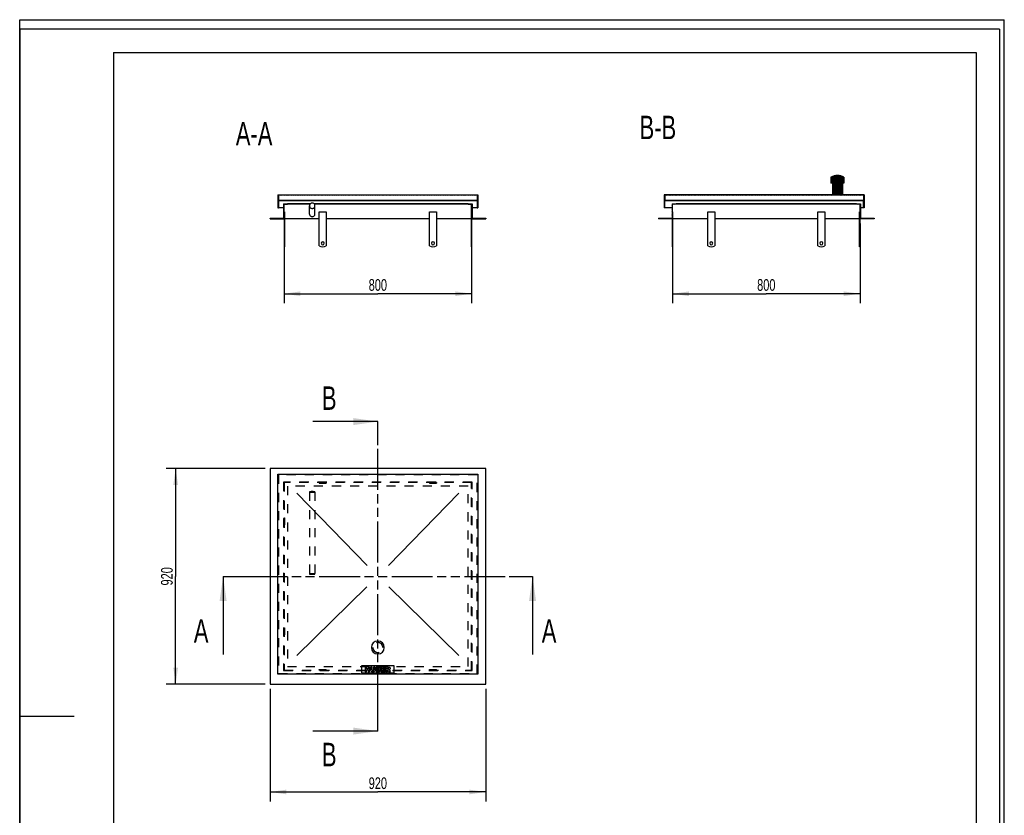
# Model space of a CAD drawing. Header units: millimetres. Extents: x 0 to 4200, y 0 to 5940.
# Tile 2 of 2: x 0 to 4200, y 2547 to 5940. Entities that reach past the tile are written whole.
import ezdxf

# ---------------------------------------------------------------- set-up
doc = ezdxf.new("R2010")
doc.units = ezdxf.units.MM
doc.header["$LTSCALE"] = 387.2
doc.linetypes.add('HIDDEN', pattern=[0.2, 0.1, -0.1])
doc.linetypes.add('PHANTOM', pattern=[0.8, 0.45, -0.05, 0.1, -0.05, 0.1, -0.05])
doc.layers.get('0').update_dxf_attribs({"linetype": 'CONTINUOUS'})
for name, color, linetype in [('_2D-BEM', 7, 'CONTINUOUS'), ('_ACHSEN', 7, 'CONTINUOUS'), ('_KURVEN', 7, 'CONTINUOUS'), ('_ZEICHNUNGSELEM', 7, 'CONTINUOUS'), ('DEFAULT_2', 8, 'HIDDEN'), ('HATCHING_BL0', 7, 'CONTINUOUS'), ('HATCHING_BL1', 7, 'CONTINUOUS')]:
    doc.layers.add(name, color=color, linetype=linetype)
doc.styles.get("Standard").update_dxf_attribs({"font": 'txt', "width": 0.7})
doc.dimstyles.new('DIMSTYLE_1', dxfattribs={"dimtxt": 50, "dimasz": 70, "dimexe": 2, "dimexo": 1, "dimtad": 1, "dimdec": 1, "dimtxsty": 'Standard', "dimblk": '_FILLED', "dimblk1": '_FILLED', "dimblk2": '_FILLED', "dimcen": 0.09, "dimadec": 1, "dimazin": 2, "dimtp": 0.8, "dimtm": 0.8, "dimtfac": 1, "dimtdec": 1, "dimtofl": 0, "dimtmove": 0, "dimatfit": 3, "dimldrblk": '_FILLED', "dimfxl": 1, "dimtolj": 1, "dimarcsym": 0})
doc.dimstyles.get("Standard").update_dxf_attribs({"dimtxt": 50, "dimasz": 70, "dimexe": 2, "dimexo": 1, "dimtad": 1, "dimdec": 1, "dimtxsty": 'Standard', "dimblk": '_FILLED', "dimblk1": '_FILLED', "dimblk2": '_FILLED', "dimcen": 0.09, "dimadec": 1, "dimazin": 2, "dimtol": 1, "dimtp": 0.1, "dimtm": 0.1, "dimtfac": 1, "dimtdec": 1, "dimtofl": 0, "dimtmove": 0, "dimatfit": 3, "dimldrblk": '_FILLED', "dimfxl": 1, "dimtolj": 1, "dimarcsym": 0})

# ---------------------------------------------------------------- blocks, each defined once
blk = doc.blocks.new('_FILLED')
at = {"color": 0, "linetype": 'ByBlock'}
blk.add_solid([(0, 0), (-1, 0.1428571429), (-1, -0.1428571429)], dxfattribs=at)
blk = doc.blocks.new('*D1')
at = {"layer": '_2D-BEM', "color": 2, "linetype": 'Continuous'}
for p, q in [((1127.7317073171, 5071.3440768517), (1127.7317073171, 4731.3440768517)), ((1927.7317073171, 5071.3440768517), (1927.7317073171, 4731.3440768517)), ((1127.7317073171, 4771.3440768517), (1527.7317073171, 4771.3440768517)), ((1927.7317073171, 4771.3440768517), (1527.7317073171, 4771.3440768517))]:
    blk.add_line(p, q, dxfattribs=at)
at = {"layer": '_2D-BEM', "color": 2, "linetype": 'Continuous', "xscale": 70, "yscale": 70, "zscale": 70, "rotation": 180}
blk.add_blockref('_FILLED', (1127.7317073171, 4771.3440768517), dxfattribs=at)
at = {"layer": '_2D-BEM', "color": 2, "linetype": 'Continuous', "xscale": 70, "yscale": 70, "zscale": 70}
blk.add_blockref('_FILLED', (1927.7317073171, 4771.3440768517), dxfattribs=at)
at = {"layer": '_2D-BEM', "color": 2, "linetype": 'Continuous', "insert": (1527.7317073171, 4833.8440768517), "char_height": 50, "width": 176.7857142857, "attachment_point": 2, "line_spacing_factor": 0.9}
blk.add_mtext('800', dxfattribs=at)
blk = doc.blocks.new('*D2')
at = {"layer": '_2D-BEM', "color": 2, "linetype": 'Continuous'}
for p, q in [((1047.7317073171, 4026.2875481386), (625.2663928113, 4026.2875481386)), ((665.2663928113, 4026.2875481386), (665.2663928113, 3566.2875481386)), ((665.2663928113, 3106.2875481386), (665.2663928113, 3566.2875481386)), ((1047.7317073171, 3106.2875481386), (625.2663928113, 3106.2875481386))]:
    blk.add_line(p, q, dxfattribs=at)
at = {"layer": '_2D-BEM', "color": 2, "linetype": 'Continuous', "xscale": 70, "yscale": 70, "zscale": 70}
for p, rotation in [((665.2663928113, 4026.2875481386), 90), ((665.2663928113, 3106.2875481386), 270)]:
    blk.add_blockref('_FILLED', p, dxfattribs=dict(at, rotation=rotation))
at = {"layer": '_2D-BEM', "color": 2, "linetype": 'Continuous', "insert": (602.7663928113, 3566.2875481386), "char_height": 50, "width": 176.7857142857, "attachment_point": 2, "rotation": 90, "line_spacing_factor": 0.9}
blk.add_mtext('920', dxfattribs=at)
blk = doc.blocks.new('*D3')
at = {"layer": '_2D-BEM', "color": 2, "linetype": 'Continuous'}
for p, q in [((1067.7317073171, 3086.2875481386), (1067.7317073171, 2606.632341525)), ((1987.7317073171, 3086.2875481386), (1987.7317073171, 2606.632341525)), ((1067.7317073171, 2646.632341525), (1527.7317073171, 2646.632341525)), ((1987.7317073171, 2646.632341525), (1527.7317073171, 2646.632341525))]:
    blk.add_line(p, q, dxfattribs=at)
at = {"layer": '_2D-BEM', "color": 2, "linetype": 'Continuous', "xscale": 70, "yscale": 70, "zscale": 70, "rotation": 180}
blk.add_blockref('_FILLED', (1067.7317073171, 2646.632341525), dxfattribs=at)
at = {"layer": '_2D-BEM', "color": 2, "linetype": 'Continuous', "xscale": 70, "yscale": 70, "zscale": 70}
blk.add_blockref('_FILLED', (1987.7317073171, 2646.632341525), dxfattribs=at)
at = {"layer": '_2D-BEM', "color": 2, "linetype": 'Continuous', "insert": (1527.7317073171, 2709.132341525), "char_height": 50, "width": 176.7857142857, "attachment_point": 2, "line_spacing_factor": 0.9}
blk.add_mtext('920', dxfattribs=at)
blk = doc.blocks.new('*D4')
at = {"layer": '_2D-BEM', "color": 2, "linetype": 'Continuous'}
for p, q in [((2784.6790757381, 5071.3440768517), (2784.6790757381, 4731.3440768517)), ((3584.6790757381, 5071.3440768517), (3584.6790757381, 4731.3440768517)), ((2784.6790757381, 4771.3440768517), (3184.6790757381, 4771.3440768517)), ((3584.6790757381, 4771.3440768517), (3184.6790757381, 4771.3440768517))]:
    blk.add_line(p, q, dxfattribs=at)
at = {"layer": '_2D-BEM', "color": 2, "linetype": 'Continuous', "xscale": 70, "yscale": 70, "zscale": 70, "rotation": 180}
blk.add_blockref('_FILLED', (2784.6790757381, 4771.3440768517), dxfattribs=at)
at = {"layer": '_2D-BEM', "color": 2, "linetype": 'Continuous', "xscale": 70, "yscale": 70, "zscale": 70}
blk.add_blockref('_FILLED', (3584.6790757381, 4771.3440768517), dxfattribs=at)
at = {"layer": '_2D-BEM', "color": 2, "linetype": 'Continuous', "insert": (3184.6790757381, 4833.8440768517), "char_height": 50, "width": 176.7857142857, "attachment_point": 2, "line_spacing_factor": 0.9}
blk.add_mtext('800', dxfattribs=at)
blk = doc.blocks.new('HATCHING_BL0', base_point=(1527.7317073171, 3399.8345829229))
at = {"layer": 'HATCHING_BL0', "color": 7, "linetype": 'PHANTOM'}
for p, q in [((867.7317073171, 3566.2875481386), (967.7317073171, 3566.2875481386)), ((967.7317073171, 3566.2875481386), (2087.7317073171, 3566.2875481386)), ((2087.7317073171, 3566.2875481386), (2187.7317073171, 3566.2875481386))]:
    blk.add_line(p, q, dxfattribs=at)
at = {"layer": 'HATCHING_BL0', "color": 7, "linetype": 'Continuous', "char_height": 100, "width": 128.5714285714, "attachment_point": 1, "line_spacing_factor": 0.9}
for insert in [(742.7317073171, 3383.3816177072), (2227.0174216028, 3383.3816177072)]:
    blk.add_mtext('A', dxfattribs=dict(at, insert=insert))
at = {"layer": 'HATCHING_BL0', "color": 7, "linetype": 'Continuous'}
for points in [[(867.7317073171, 3566.2875481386), (867.7317073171, 3233.3816177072)], [(2187.7317073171, 3566.2875481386), (2187.7317073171, 3233.3816177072)]]:
    blk.add_leader(points, dimstyle='Standard', override={"dimasz": 105, "dimtad": 0}, dxfattribs=at)
blk = doc.blocks.new('HATCHING_BL1', base_point=(1388.7892813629, 3566.2875481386))
at = {"layer": 'HATCHING_BL1', "color": 7, "linetype": 'PHANTOM'}
for p, q in [((1527.7317073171, 4126.2875481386), (1527.7317073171, 4226.2875481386)), ((1527.7317073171, 3006.2875481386), (1527.7317073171, 4126.2875481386)), ((1527.7317073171, 2906.2875481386), (1527.7317073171, 3006.2875481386))]:
    blk.add_line(p, q, dxfattribs=at)
at = {"layer": 'HATCHING_BL1', "color": 7, "linetype": 'Continuous', "char_height": 100, "width": 117.8571428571, "attachment_point": 1, "line_spacing_factor": 0.9}
for insert in [(1289.1325696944, 4376.2875481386), (1289.1325696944, 2856.2875481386)]:
    blk.add_mtext('B', dxfattribs=dict(at, insert=insert))
at = {"layer": 'HATCHING_BL1', "color": 7, "linetype": 'Continuous'}
for points in [[(1527.7317073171, 4226.2875481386), (1249.8468554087, 4226.2875481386)], [(1527.7317073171, 2906.2875481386), (1249.8468554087, 2906.2875481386)]]:
    blk.add_leader(points, dimstyle='Standard', override={"dimasz": 105, "dimtad": 0}, dxfattribs=at)

msp = doc.modelspace()

# ---------------------------------------------------------------- hatches: boundary and pattern name
at = {"linetype": 'Continuous'}
h = msp.add_hatch(dxfattribs=at)
h.set_pattern_fill('B', color=2, scale=2.6054165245, angle=45, style=0, pattern_type=0)
h.set_pattern_definition([(45, (0, 0), (-1.8423076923, 1.8423076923), [])])
h.paths.add_polyline_path([(3644.6790757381, 5091.3440768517), (3584.6790757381, 5091.3440768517), (3584.6790757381, 5153.3440768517), (3569.6790757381, 5153.3440768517), (3569.6790757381, 5155.3440768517), (3586.6790757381, 5155.3440768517), (3586.6790757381, 5093.3440768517), (3644.6790757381, 5093.3440768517)])
edge = h.paths.add_edge_path()
edge.add_line((2784.6790757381, 5091.3440768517), (2724.6790757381, 5091.3440768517))
edge.add_line((2724.6790757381, 5093.3440768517), (2724.6790757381, 5091.3440768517))
edge.add_line((2724.6790757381, 5093.3440768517), (2782.6790757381, 5093.3440768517))
edge.add_line((2782.6790757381, 5155.3440768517), (2782.6790757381, 5093.3440768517))
edge.add_line((2782.6790757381, 5155.3440768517), (2799.6790757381, 5155.3440768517))
edge.add_line((2799.6790757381, 5153.3440768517), (2799.6790757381, 5155.3440768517))
edge.add_line((2799.6790757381, 5153.3440768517), (2784.6790757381, 5153.3440768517))
edge.add_line((2784.6790757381, 5091.3440768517), (2784.6790757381, 5153.3440768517))
edge = h.paths.add_edge_path()
edge.add_line((3601.6790757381, 5138.3440768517), (3599.6790757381, 5138.3440768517))
edge.add_line((3599.6790757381, 5138.3440768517), (3599.6790757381, 5169.3440768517))
edge.add_line((2751.6790757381, 5169.3440768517), (3599.6790757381, 5169.3440768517))
edge.add_line((2751.6790757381, 5138.3440768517), (2751.6790757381, 5169.3440768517))
edge.add_line((2751.6790757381, 5138.3440768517), (2749.6790757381, 5138.3440768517))
edge.add_line((2749.6790757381, 5193.3440768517), (2749.6790757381, 5138.3440768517))
edge.add_line((3466.9290757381, 5193.3440768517), (2749.6790757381, 5193.3440768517))
edge.add_line((3466.9290757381, 5243.3440768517), (3466.9290757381, 5193.3440768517))
edge.add_line((3466.9290757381, 5243.3440768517), (3460.6290757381, 5243.3440768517))
edge.add_line((3460.6290757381, 5268.3440768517), (3460.6290757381, 5243.3440768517))
edge.add_arc((3488.1290757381, 5217.8465521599), 57.5, 90, 118.5718781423)
edge.add_arc((3488.1290757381, 5217.8465521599), 57.5, 61.42812185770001, 90)
edge.add_line((3515.6290757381, 5268.3440768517), (3515.6290757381, 5243.3440768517))
edge.add_line((3515.6290757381, 5243.3440768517), (3509.3290757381, 5243.3440768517))
edge.add_line((3509.3290757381, 5243.3440768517), (3509.3290757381, 5193.3440768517))
edge.add_line((3601.6790757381, 5193.3440768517), (3509.3290757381, 5193.3440768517))
edge.add_line((3601.6790757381, 5193.3440768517), (3601.6790757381, 5138.3440768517))
edge.add_line((2751.6790757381, 5191.3440768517), (2751.6790757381, 5170.5940768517))
edge.add_line((2751.6790757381, 5170.5940768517), (3599.6790757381, 5170.5940768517))
edge.add_line((3599.6790757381, 5191.3440768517), (3599.6790757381, 5170.5940768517))
edge.add_line((3599.6790757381, 5191.3440768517), (2751.6790757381, 5191.3440768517))
h = msp.add_hatch(dxfattribs=at)
h.set_pattern_fill('A', color=2, scale=2.6298932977, angle=45, style=0, pattern_type=0)
h.set_pattern_definition([(45, (0, 0), (-1.8596153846, 1.8596153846), [])])
edge = h.paths.add_edge_path()
edge.add_line((1067.7317073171, 5091.3440768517), (1127.7317073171, 5091.3440768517))
edge.add_line((1067.7317073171, 5093.3440768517), (1067.7317073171, 5091.3440768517))
edge.add_line((1067.7317073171, 5093.3440768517), (1125.7317073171, 5093.3440768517))
edge.add_line((1125.7317073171, 5155.3440768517), (1125.7317073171, 5093.3440768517))
edge.add_line((1125.7317073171, 5155.3440768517), (1142.7317073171, 5155.3440768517))
edge.add_line((1142.7317073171, 5153.3440768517), (1142.7317073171, 5155.3440768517))
edge.add_line((1127.7317073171, 5153.3440768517), (1142.7317073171, 5153.3440768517))
edge.add_line((1127.7317073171, 5091.3440768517), (1127.7317073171, 5153.3440768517))
edge = h.paths.add_edge_path()
edge.add_line((1927.7317073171, 5091.3440768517), (1987.7317073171, 5091.3440768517))
edge.add_line((1927.7317073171, 5091.3440768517), (1927.7317073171, 5153.3440768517))
edge.add_line((1912.7317073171, 5153.3440768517), (1927.7317073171, 5153.3440768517))
edge.add_line((1912.7317073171, 5153.3440768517), (1912.7317073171, 5155.3440768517))
edge.add_line((1912.7317073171, 5155.3440768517), (1929.7317073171, 5155.3440768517))
edge.add_line((1929.7317073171, 5155.3440768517), (1929.7317073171, 5093.3440768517))
edge.add_line((1929.7317073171, 5093.3440768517), (1987.7317073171, 5093.3440768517))
edge.add_line((1987.7317073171, 5093.3440768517), (1987.7317073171, 5091.3440768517))
edge = h.paths.add_edge_path()
edge.add_line((1101.7317073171, 5138.3440768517), (1103.7317073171, 5138.3440768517))
edge.add_line((1101.7317073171, 5193.3440768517), (1101.7317073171, 5138.3440768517))
edge.add_line((1101.7317073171, 5193.3440768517), (1953.7317073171, 5193.3440768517))
edge.add_line((1953.7317073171, 5193.3440768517), (1953.7317073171, 5138.3440768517))
edge.add_line((1951.7317073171, 5138.3440768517), (1953.7317073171, 5138.3440768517))
edge.add_line((1951.7317073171, 5169.3440768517), (1951.7317073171, 5138.3440768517))
edge.add_line((1103.7317073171, 5169.3440768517), (1951.7317073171, 5169.3440768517))
edge.add_line((1103.7317073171, 5169.3440768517), (1103.7317073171, 5138.3440768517))
edge.add_line((1951.7317073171, 5191.3440768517), (1951.7317073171, 5170.5940768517))
edge.add_line((1951.7317073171, 5191.3440768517), (1103.7317073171, 5191.3440768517))
edge.add_line((1103.7317073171, 5191.3440768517), (1103.7317073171, 5170.5940768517))
edge.add_line((1103.7317073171, 5170.5940768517), (1951.7317073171, 5170.5940768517))

# ---------------------------------------------------------------- linework, layer by layer
at = {"color": 7, "linetype": 'Continuous'}
for p, q in [((0, 5940), (4200, 5940)), ((0, 0), (0, 5940)), ((0, 5940), (4200, 5940)), ((0, 0), (0, 5940)), ((4200, 0), (4200, 5940)), ((4200, 0), (4200, 5940)), ((3460.6290757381, 5268.3440768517), (3460.6290757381, 5243.3440768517)), ((3515.6290757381, 5268.3440768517), (3515.6290757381, 5243.3440768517)), ((3466.9290757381, 5243.3440768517), (3460.6290757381, 5243.3440768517)), ((3466.9290757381, 5243.3440768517), (3466.9290757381, 5193.3440768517)), ((3515.6290757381, 5243.3440768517), (3509.3290757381, 5243.3440768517)), ((3509.3290757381, 5243.3440768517), (3509.3290757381, 5193.3440768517)), ((1101.7317073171, 5193.3440768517), (1953.7317073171, 5193.3440768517)), ((1101.7317073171, 5193.3440768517), (1101.7317073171, 5138.3440768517)), ((1103.7317073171, 5191.3440768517), (1103.7317073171, 5170.5940768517)), ((1951.7317073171, 5191.3440768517), (1103.7317073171, 5191.3440768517)), ((1103.7317073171, 5170.5940768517), (1951.7317073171, 5170.5940768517)), ((1103.7317073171, 5169.3440768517), (1951.7317073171, 5169.3440768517)), ((1103.7317073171, 5169.3440768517), (1103.7317073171, 5138.3440768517)), ((1951.7317073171, 5191.3440768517), (1951.7317073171, 5170.5940768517)), ((1951.7317073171, 5169.3440768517), (1951.7317073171, 5138.3440768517)), ((1953.7317073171, 5193.3440768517), (1953.7317073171, 5138.3440768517)), ((3466.9290757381, 5193.3440768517), (2749.6790757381, 5193.3440768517)), ((2749.6790757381, 5193.3440768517), (2749.6790757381, 5138.3440768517)), ((2751.6790757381, 5191.3440768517), (2751.6790757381, 5170.5940768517)), ((3599.6790757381, 5191.3440768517), (2751.6790757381, 5191.3440768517)), ((2751.6790757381, 5170.5940768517), (3599.6790757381, 5170.5940768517)), ((2751.6790757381, 5169.3440768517), (3599.6790757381, 5169.3440768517)), ((2751.6790757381, 5138.3440768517), (2751.6790757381, 5169.3440768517)), ((3601.6790757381, 5193.3440768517), (3509.3290757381, 5193.3440768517)), ((3599.6790757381, 5191.3440768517), (3599.6790757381, 5170.5940768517)), ((3599.6790757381, 5138.3440768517), (3599.6790757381, 5169.3440768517)), ((3601.6790757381, 5193.3440768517), (3601.6790757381, 5138.3440768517)), ((1101.7317073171, 5138.3440768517), (1103.7317073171, 5138.3440768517)), ((1125.7317073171, 5138.3440768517), (1103.7317073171, 5138.3440768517)), ((1125.7317073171, 5155.3440768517), (1142.7317073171, 5155.3440768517)), ((1125.7317073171, 5155.3440768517), (1125.7317073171, 5093.3440768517)), ((1127.7317073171, 5153.3440768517), (1142.7317073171, 5153.3440768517)), ((1127.7317073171, 5091.3440768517), (1127.7317073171, 5153.3440768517)), ((1240.6379890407, 5155.3440768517), (1142.7317073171, 5155.3440768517)), ((1142.7317073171, 5153.3440768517), (1142.7317073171, 5155.3440768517)), ((1238.6422257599, 5153.3440768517), (1142.7317073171, 5153.3440768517)), ((1236.2317073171, 5111.3440768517), (1236.2317073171, 5146.3440768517)), ((1912.7317073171, 5155.3440768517), (1254.8254255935, 5155.3440768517)), ((1912.7317073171, 5153.3440768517), (1256.8211888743, 5153.3440768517)), ((1259.2317073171, 5111.3440768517), (1259.2317073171, 5146.3440768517)), ((1912.7317073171, 5155.3440768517), (1929.7317073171, 5155.3440768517)), ((1912.7317073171, 5153.3440768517), (1912.7317073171, 5155.3440768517)), ((1912.7317073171, 5153.3440768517), (1927.7317073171, 5153.3440768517)), ((1927.7317073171, 5091.3440768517), (1927.7317073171, 5153.3440768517)), ((1929.7317073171, 5155.3440768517), (1929.7317073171, 5093.3440768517)), ((1951.7317073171, 5138.3440768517), (1929.7317073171, 5138.3440768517)), ((1951.7317073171, 5138.3440768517), (1953.7317073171, 5138.3440768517)), ((2751.6790757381, 5138.3440768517), (2749.6790757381, 5138.3440768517)), ((2782.6790757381, 5138.3440768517), (2751.6790757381, 5138.3440768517)), ((2782.6790757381, 5155.3440768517), (2799.6790757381, 5155.3440768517)), ((2782.6790757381, 5155.3440768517), (2782.6790757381, 5093.3440768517)), ((2799.6790757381, 5153.3440768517), (2784.6790757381, 5153.3440768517)), ((2784.6790757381, 5091.3440768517), (2784.6790757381, 5153.3440768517)), ((3569.6790757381, 5155.3440768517), (2799.6790757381, 5155.3440768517)), ((2799.6790757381, 5153.3440768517), (2799.6790757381, 5155.3440768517)), ((3569.6790757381, 5153.3440768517), (2799.6790757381, 5153.3440768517)), ((3569.6790757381, 5153.3440768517), (3569.6790757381, 5155.3440768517)), ((3569.6790757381, 5155.3440768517), (3586.6790757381, 5155.3440768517)), ((3584.6790757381, 5153.3440768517), (3569.6790757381, 5153.3440768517)), ((3584.6790757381, 5091.3440768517), (3584.6790757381, 5153.3440768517)), ((3586.6790757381, 5155.3440768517), (3586.6790757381, 5093.3440768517)), ((3599.6790757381, 5138.3440768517), (3586.6790757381, 5138.3440768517)), ((3601.6790757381, 5138.3440768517), (3599.6790757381, 5138.3440768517)), ((1067.7317073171, 5093.3440768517), (1125.7317073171, 5093.3440768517)), ((1067.7317073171, 5093.3440768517), (1067.7317073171, 5091.3440768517)), ((1067.7317073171, 5091.3440768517), (1127.7317073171, 5091.3440768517)), ((1927.7317073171, 5091.3440768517), (1987.7317073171, 5091.3440768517)), ((1929.7317073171, 5093.3440768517), (1987.7317073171, 5093.3440768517)), ((1987.7317073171, 5093.3440768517), (1987.7317073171, 5091.3440768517)), ((2724.6790757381, 5093.3440768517), (2782.6790757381, 5093.3440768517)), ((2724.6790757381, 5093.3440768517), (2724.6790757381, 5091.3440768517)), ((2784.6790757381, 5091.3440768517), (2724.6790757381, 5091.3440768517)), ((3582.6790757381, 4976.3440768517), (3582.6790757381, 5121.3440768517)), ((3584.6790757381, 5121.3440768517), (3582.6790757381, 5121.3440768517)), ((3644.6790757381, 5091.3440768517), (3584.6790757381, 5091.3440768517)), ((3584.6790757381, 4976.3440768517), (3584.6790757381, 5091.3440768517)), ((3586.6790757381, 5093.3440768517), (3644.6790757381, 5093.3440768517)), ((3644.6790757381, 5093.3440768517), (3644.6790757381, 5091.3440768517)), ((1127.7317073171, 4971.3440768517), (1129.7317073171, 4971.3440768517)), ((1925.7317073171, 4971.3440768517), (1927.7317073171, 4971.3440768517)), ((2786.6790757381, 4971.3440768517), (2784.6790757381, 4971.3440768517)), ((3582.6790757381, 4971.3440825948), (3582.6790757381, 4976.3440768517)), ((3584.6790757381, 4976.3440768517), (3582.6790757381, 4976.3440768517)), ((3584.6790757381, 4971.3440768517), (3582.6790757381, 4971.3440768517)), ((3584.6790757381, 4971.3440825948), (3584.6790757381, 4976.3440768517)), ((1987.7317073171, 4026.2875481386), (1067.7317073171, 4026.2875481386)), ((1067.7317073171, 4026.2875481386), (1067.7317073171, 3106.2875481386)), ((1101.7317073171, 3149.2875481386), (1101.7317073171, 4001.2875481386)), ((1101.7317073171, 4001.2875481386), (1953.7317073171, 4001.2875481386)), ((1953.7317073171, 4001.2875481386), (1953.7317073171, 3149.2875481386)), ((1987.7317073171, 3106.2875481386), (1987.7317073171, 4026.2875481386)), ((1953.7317073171, 3149.2875481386), (1101.7317073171, 3149.2875481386)), ((1067.7317073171, 3106.2875481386), (1987.7317073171, 3106.2875481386))]:
    msp.add_line(p, q, dxfattribs=at)
at = {"color": 3, "linetype": 'Continuous'}
for p, q in [((0, 5900), (0, 2970)), ((4180, 5900), (0, 5900)), ((4180, 5900), (4180, 0)), ((0, 2970), (0, 0)), ((0, 2970), (232, 2970))]:
    msp.add_line(p, q, dxfattribs=at)
at = {"color": 5, "linetype": 'Continuous'}
for p, q in [((400, 5800), (4080, 5800)), ((400, 5800), (400, 100)), ((4080, 5800), (4080, 100))]:
    msp.add_line(p, q, dxfattribs=at)
at = {"color": 7, "linetype": 'Continuous'}
for start, end in [(90, 118.5718781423), (61.42812185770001, 90)]:
    msp.add_arc((3488.1290757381, 5217.8465521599), 57.5, start, end, dxfattribs=at)
for points, knots in [([(1247.7317073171, 5157.7870045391), (1246.2362967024, 5157.7870045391), (1243.214986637, 5157.1925547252), (1239.3926839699, 5154.6481286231), (1236.8311961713, 5150.8445732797), (1236.2317073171, 5147.8326296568), (1236.2317073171, 5146.3440768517)], [0, 0, 0, 0, 0.2505742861, 0.500812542, 0.7505748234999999, 1, 1, 1, 1]), ([(1236.2317073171, 5146.3440768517), (1236.2317073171, 5144.855524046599), (1236.8311961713, 5141.8435804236), (1239.3926839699, 5138.0400250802), (1243.214986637, 5135.4955989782), (1246.2362967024, 5134.9011491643), (1247.7317073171, 5134.9011491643)], [0, 0, 0, 0, 0.2494251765, 0.499187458, 0.7494257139, 1, 1, 1, 1]), ([(1259.2317073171, 5146.3440768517), (1259.2317073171, 5147.8326296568), (1258.6322184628, 5150.8445732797), (1256.0707306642, 5154.6481286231), (1252.2484279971, 5157.1925547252), (1249.2271179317, 5157.7870045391), (1247.7317073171, 5157.7870045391)], [0, 0, 0, 0, 0.2494251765, 0.499187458, 0.7494257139, 1, 1, 1, 1]), ([(1247.7317073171, 5134.9011491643), (1249.2271179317, 5134.9011491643), (1252.2484279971, 5135.4955989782), (1256.0707306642, 5138.0400250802), (1258.6322184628, 5141.8435804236), (1259.2317073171, 5144.855524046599), (1259.2317073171, 5146.3440768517)], [0, 0, 0, 0, 0.2505742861, 0.500812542, 0.7505748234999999, 1, 1, 1, 1]), ([(1236.2317073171, 5111.3440768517), (1236.2317073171, 5109.855524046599), (1236.8311961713, 5106.8435804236), (1239.3926839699, 5103.0400250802), (1243.214986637, 5100.4955989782), (1246.2362967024, 5099.9011491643), (1247.7317073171, 5099.9011491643)], [0, 0, 0, 0, 0.2494251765, 0.499187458, 0.7494257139, 1, 1, 1, 1]), ([(1247.7317073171, 5099.9011491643), (1249.2271179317, 5099.9011491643), (1252.2484279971, 5100.4955989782), (1256.0707306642, 5103.0400250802), (1258.6322184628, 5106.8435804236), (1259.2317073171, 5109.855524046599), (1259.2317073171, 5111.3440768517)], [0, 0, 0, 0, 0.2505742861, 0.500812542, 0.7505748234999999, 1, 1, 1, 1])]:
    msp.add_open_spline(points, degree=3, knots=knots, dxfattribs=at)
at = {"layer": '_ACHSEN', "color": 7, "linetype": 'Continuous'}
for p, q in [((1127.7317073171, 5121.3440768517), (1129.7317073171, 5121.3440768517)), ((1127.7317073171, 5091.3440768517), (1127.7317073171, 4976.3440768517)), ((1129.7317073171, 5121.3440768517), (1129.7317073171, 4976.3440768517)), ((1277.7317073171, 5091.3440768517), (1129.7317073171, 5091.3440768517)), ((1277.7317073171, 4976.3440768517), (1277.7317073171, 5121.3440768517)), ((1277.7317073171, 5121.3440768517), (1307.7317073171, 5121.3440768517)), ((1307.7317073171, 5121.3440768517), (1307.7317073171, 4976.3440768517)), ((1747.7317073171, 5091.3440768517), (1307.7317073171, 5091.3440768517)), ((1747.7317073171, 5121.3440768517), (1777.7317073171, 5121.3440768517)), ((1747.7317073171, 4976.3440768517), (1747.7317073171, 5121.3440768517)), ((1777.7317073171, 5121.3440768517), (1777.7317073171, 4976.3440768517)), ((1925.7317073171, 5091.3440768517), (1777.7317073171, 5091.3440768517)), ((1925.7317073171, 5121.3440768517), (1925.7317073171, 4976.3440768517)), ((1927.7317073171, 5121.3440768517), (1925.7317073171, 5121.3440768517)), ((1927.7317073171, 5091.3440768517), (1927.7317073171, 4976.3440768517)), ((2784.6790757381, 5121.3440768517), (2786.6790757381, 5121.3440768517)), ((2784.6790757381, 4976.3440768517), (2784.6790757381, 5091.3440768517)), ((2786.6790757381, 4976.3440768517), (2786.6790757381, 5121.3440768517)), ((2934.6790757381, 5091.3440768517), (2786.6790757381, 5091.3440768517)), ((2934.6790757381, 4976.3440768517), (2934.6790757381, 5121.3440768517)), ((2934.6790757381, 5121.3440768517), (2964.6790757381, 5121.3440768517)), ((2964.6790757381, 5121.3440768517), (2964.6790757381, 4976.3440768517)), ((3404.6790757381, 5091.3440768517), (2964.6790757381, 5091.3440768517)), ((3404.6790757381, 5121.3440768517), (3434.6790757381, 5121.3440768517)), ((3404.6790757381, 4976.3440768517), (3404.6790757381, 5121.3440768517)), ((3434.6790757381, 5121.3440768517), (3434.6790757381, 4976.3440768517)), ((3582.6790757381, 5091.3440768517), (3434.6790757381, 5091.3440768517)), ((1127.7317073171, 4976.3440768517), (1127.7317073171, 4971.3440768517)), ((1127.7317073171, 4976.3440768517), (1129.7317073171, 4976.3440768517)), ((1129.7317073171, 4976.3440768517), (1129.7317073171, 4971.3440768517)), ((1925.7317073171, 4976.3440768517), (1925.7317073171, 4971.3440825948)), ((1927.7317073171, 4976.3440768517), (1925.7317073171, 4976.3440768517)), ((1927.7317073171, 4976.3440768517), (1927.7317073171, 4971.3440825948)), ((2784.6790757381, 4971.3440825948), (2784.6790757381, 4976.3440768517)), ((2784.6790757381, 4976.3440768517), (2786.6790757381, 4976.3440768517)), ((2786.6790757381, 4971.3440825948), (2786.6790757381, 4976.3440768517))]:
    msp.add_line(p, q, dxfattribs=at)
at = {"layer": '_ACHSEN', "color": 8, "linetype": 'HIDDEN'}
for p, q in [((1307.7317073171, 3966.2875481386), (1277.7317073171, 3966.2875481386)), ((1277.7317073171, 3966.2875481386), (1277.7317073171, 3964.2875481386)), ((1277.7317073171, 3964.2875481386), (1307.7317073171, 3964.2875481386)), ((1286.2317073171, 3966.2875481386), (1286.2317073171, 3964.2875481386)), ((1286.2317073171, 3966.2875481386), (1299.2317073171, 3966.2875481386)), ((1286.2317073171, 3964.2875481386), (1299.2317073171, 3964.2875481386)), ((1299.2317073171, 3966.2875481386), (1299.2317073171, 3964.2875481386)), ((1307.7317073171, 3966.2875481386), (1307.7317073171, 3964.2875481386)), ((1777.7317073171, 3966.2875481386), (1747.7317073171, 3966.2875481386)), ((1747.7317073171, 3966.2875481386), (1747.7317073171, 3964.2875481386)), ((1747.7317073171, 3964.2875481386), (1777.7317073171, 3964.2875481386)), ((1756.2317073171, 3966.2875481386), (1756.2317073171, 3964.2875481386)), ((1756.2317073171, 3966.2875481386), (1769.2317073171, 3966.2875481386)), ((1756.2317073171, 3964.2875481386), (1769.2317073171, 3964.2875481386)), ((1769.2317073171, 3966.2875481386), (1769.2317073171, 3964.2875481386)), ((1777.7317073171, 3966.2875481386), (1777.7317073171, 3964.2875481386)), ((1127.7317073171, 3786.2875481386), (1127.7317073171, 3816.2875481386)), ((1127.7317073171, 3816.2875481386), (1129.7317073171, 3816.2875481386)), ((1127.7317073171, 3807.7875481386), (1129.7317073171, 3807.7875481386)), ((1127.7317073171, 3807.7875481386), (1127.7317073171, 3794.7875481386)), ((1127.7317073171, 3794.7875481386), (1129.7317073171, 3794.7875481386)), ((1127.7317073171, 3786.2875481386), (1129.7317073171, 3786.2875481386)), ((1129.7317073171, 3816.2875481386), (1129.7317073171, 3786.2875481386)), ((1129.7317073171, 3807.7875481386), (1129.7317073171, 3794.7875481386)), ((1927.7317073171, 3816.2875481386), (1925.7317073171, 3816.2875481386)), ((1925.7317073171, 3816.2875481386), (1925.7317073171, 3786.2875481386)), ((1927.7317073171, 3807.7875481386), (1925.7317073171, 3807.7875481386)), ((1925.7317073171, 3807.7875481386), (1925.7317073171, 3794.7875481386)), ((1927.7317073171, 3794.7875481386), (1925.7317073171, 3794.7875481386)), ((1927.7317073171, 3786.2875481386), (1925.7317073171, 3786.2875481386)), ((1927.7317073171, 3786.2875481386), (1927.7317073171, 3816.2875481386)), ((1927.7317073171, 3807.7875481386), (1927.7317073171, 3794.7875481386)), ((1127.7317073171, 3316.2875481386), (1127.7317073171, 3346.2875481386)), ((1127.7317073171, 3346.2875481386), (1129.7317073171, 3346.2875481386)), ((1127.7317073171, 3337.7875481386), (1129.7317073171, 3337.7875481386)), ((1127.7317073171, 3337.7875481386), (1127.7317073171, 3324.7875481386)), ((1127.7317073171, 3324.7875481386), (1129.7317073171, 3324.7875481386)), ((1129.7317073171, 3346.2875481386), (1129.7317073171, 3316.2875481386)), ((1129.7317073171, 3337.7875481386), (1129.7317073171, 3324.7875481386)), ((1927.7317073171, 3346.2875481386), (1925.7317073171, 3346.2875481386)), ((1925.7317073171, 3346.2875481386), (1925.7317073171, 3316.2875481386)), ((1927.7317073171, 3337.7875481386), (1925.7317073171, 3337.7875481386)), ((1925.7317073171, 3337.7875481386), (1925.7317073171, 3324.7875481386)), ((1927.7317073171, 3324.7875481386), (1925.7317073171, 3324.7875481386)), ((1927.7317073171, 3316.2875481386), (1927.7317073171, 3346.2875481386)), ((1927.7317073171, 3337.7875481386), (1927.7317073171, 3324.7875481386)), ((1127.7317073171, 3316.2875481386), (1129.7317073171, 3316.2875481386)), ((1927.7317073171, 3316.2875481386), (1925.7317073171, 3316.2875481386))]:
    msp.add_line(p, q, dxfattribs=at)
at = {"layer": '_ACHSEN', "color": 7, "linetype": 'Continuous'}
for centre, radius, start, end in [((1292.7317073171, 4996.3440768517), 25, 233.1301023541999, 306.8698976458), ((1292.7317073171, 4986.3440768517), 6.5, 0, 180), ((1292.7317073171, 4986.3440768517), 6.5, 180, 360), ((1762.7317073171, 4996.3440768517), 25, 233.1301023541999, 306.8698976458), ((1762.7317073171, 4986.3440768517), 6.5, 0, 180), ((1762.7317073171, 4986.3440768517), 6.5, 180, 360), ((2949.6790757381, 4996.3440768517), 25, 233.1301023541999, 306.8698976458), ((2949.6790757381, 4986.3440768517), 6.5, 0, 180), ((2949.6790757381, 4986.3440768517), 6.5, 180, 360), ((3419.6790757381, 4996.3440768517), 25, 233.1301023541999, 306.8698976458), ((3419.6790757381, 4986.3440768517), 6.5, 0, 180), ((3419.6790757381, 4986.3440768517), 6.5, 180, 360), ((1527.7317073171, 3262.8375481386), 27.5, 0, 180), ((1527.7317073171, 3262.8375481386), 27.5, 180, 360)]:
    msp.add_arc(centre, radius, start, end, dxfattribs=at)
at = {"layer": '_ACHSEN', "color": 8, "linetype": 'HIDDEN'}
for start, end in [(0, 180), (180, 360)]:
    msp.add_arc((1527.7317073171, 3262.8375481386), 21.2, start, end, dxfattribs=at)
at = {"layer": '_KURVEN', "color": 4, "linetype": 'Continuous'}
for p, q in [((1482.2526894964, 3612.7273902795), (1181.7317073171, 3921.2875481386)), ((1573.2107251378, 3612.7273902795), (1873.7317073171, 3921.2875481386)), ((1181.7317073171, 3229.2875481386), (1481.2817167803, 3520.8188954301)), ((1574.1816978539, 3520.8188954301), (1873.7317073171, 3229.2875481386)), ((1457.7317073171, 3184.2875481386), (1457.7317073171, 3154.2875481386)), ((1597.7317073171, 3184.2875481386), (1457.7317073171, 3184.2875481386)), ((1457.7317073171, 3154.2875481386), (1597.7317073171, 3154.2875481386)), ((1473.6389379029, 3179.2875481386), (1473.6389379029, 3159.2875481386)), ((1479.8190200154, 3179.2875481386), (1473.6389379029, 3179.2875481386)), ((1473.6389379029, 3159.2875481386), (1479.8190200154, 3159.2875481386)), ((1479.8190200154, 3172.2889126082), (1479.8190200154, 3179.2875481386)), ((1486.5720891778, 3172.2889126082), (1479.8190200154, 3172.2889126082)), ((1479.8190200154, 3159.2875481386), (1479.8190200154, 3167.3775888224)), ((1479.8190200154, 3167.3775888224), (1486.5720891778, 3167.3775888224)), ((1492.7794551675, 3179.2875481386), (1486.5720891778, 3179.2875481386)), ((1486.5720891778, 3179.2875481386), (1486.5720891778, 3172.2889126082)), ((1486.5720891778, 3167.3775888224), (1486.5720891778, 3159.2875481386)), ((1486.5720891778, 3159.2875481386), (1492.7794551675, 3159.2875481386)), ((1492.7794551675, 3159.2875481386), (1492.7794551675, 3179.2875481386)), ((1503.0659508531, 3179.2875481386), (1496.8995117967, 3179.2875481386)), ((1496.8995117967, 3179.2875481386), (1496.8995117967, 3167.3639465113)), ((1503.0659508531, 3167.0774526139), (1503.0659508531, 3179.2875481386)), ((1509.9008750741, 3179.2875481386), (1509.9008750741, 3167.0774526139)), ((1516.0673165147, 3179.2875481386), (1509.9008750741, 3179.2875481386)), ((1516.0673165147, 3167.3639465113), (1516.0673165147, 3179.2875481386)), ((1531.7426228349, 3179.2875481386), (1520.1737284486, 3179.2875481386)), ((1520.1737284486, 3179.2875481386), (1520.1737284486, 3159.2875481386)), ((1520.1737284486, 3159.2875481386), (1530.842211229, 3159.2875481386)), ((1526.4083790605, 3171.443073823), (1526.4083790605, 3175.2357066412)), ((1526.4083790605, 3175.2357066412), (1529.1368937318, 3175.2357066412)), ((1529.0959620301, 3171.443073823), (1526.4083790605, 3171.443073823)), ((1526.4083790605, 3163.5849560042), (1526.4083790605, 3167.6367975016)), ((1526.4083790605, 3167.6367975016), (1529.5461678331, 3167.6367975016)), ((1529.5598101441, 3163.5849560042), (1526.4083790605, 3163.5849560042)), ((1541.8790459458, 3179.2875481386), (1541.8790459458, 3159.2875481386)), ((1558.4411167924, 3179.2875481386), (1541.8790459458, 3179.2875481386)), ((1541.8790459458, 3159.2875481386), (1558.7412571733, 3159.2875481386)), ((1548.0727696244, 3171.8387079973), (1548.0727696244, 3175.0174248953)), ((1548.0727696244, 3175.0174248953), (1558.4411167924, 3175.0174248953)), ((1557.690775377, 3171.8387079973), (1548.0727696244, 3171.8387079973)), ((1548.0727696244, 3163.8168797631), (1548.0727696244, 3167.7595806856)), ((1548.0727696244, 3167.7595806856), (1557.690775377, 3167.7595806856)), ((1558.7412571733, 3163.8168797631), (1548.0727696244, 3163.8168797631)), ((1557.690775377, 3167.7595806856), (1557.690775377, 3171.8387079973)), ((1558.4411167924, 3175.0174248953), (1558.4411167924, 3179.2875481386)), ((1558.7412571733, 3159.2875481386), (1558.7412571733, 3163.8168797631)), ((1572.4520325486, 3179.2875481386), (1562.1519017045, 3179.2875481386)), ((1562.1519017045, 3179.2875481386), (1562.1519017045, 3159.2875481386)), ((1562.1519017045, 3159.2875481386), (1568.3592629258, 3159.2875481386)), ((1568.3592629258, 3171.1838651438), (1568.3592629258, 3175.2493489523)), ((1568.3592629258, 3175.2493489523), (1571.0741352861, 3175.2493489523)), ((1570.9649967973, 3171.1838651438), (1568.3592629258, 3171.1838651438)), ((1568.3592629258, 3159.2875481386), (1568.3592629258, 3167.4048740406)), ((1568.3592629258, 3167.4048740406), (1568.9049649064, 3167.4048740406)), ((1571.5379834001, 3165.3994173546), (1574.8394799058, 3159.2875481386)), ((1574.8394799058, 3159.2875481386), (1581.8244767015, 3159.2875481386)), ((1581.8244767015, 3159.2875481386), (1578.8231110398, 3165.0719953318)), ((1597.7317073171, 3154.2875481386), (1597.7317073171, 3184.2875481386))]:
    msp.add_line(p, q, dxfattribs=at)
for points in [[(1497.4703521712, 3163.9799582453), (1497.0905065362, 3165.2629912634), (1496.8995117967, 3166.3816816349), (1496.8995117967, 3167.3639465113)], [(1498.7855510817, 3161.6779140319), (1498.1409835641, 3162.4253381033), (1497.7044224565, 3163.1893215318), (1497.4703521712, 3163.9799582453)], [(1500.9089197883, 3159.9532112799), (1500.1327991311, 3160.3653107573), (1499.423384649, 3160.9382984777), (1498.7855510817, 3161.6779140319)], [(1503.7890052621, 3159.1511224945), (1502.6430296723, 3159.2875481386), (1501.6744088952, 3159.5467568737), (1500.9089197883, 3159.9532112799)], [(1503.0659508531, 3167.0774526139), (1503.0659508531, 3165.9860474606), (1503.3660864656, 3165.1402086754), (1503.9663596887, 3164.5262923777)], [(1506.9813656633, 3158.9464840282), (1505.999102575, 3158.9464840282), (1504.9349808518, 3159.0146968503), (1503.7890052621, 3159.1511224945)], [(1503.9663596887, 3164.5262923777), (1504.5666312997, 3163.912377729), (1505.412471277, 3163.6122412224), (1506.490232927, 3163.6122412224)], [(1506.490232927, 3163.6122412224), (1507.5543546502, 3163.6122412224), (1508.3865499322, 3163.912377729), (1508.9868234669, 3164.5126505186)], [(1511.3013466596, 3159.6139761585), (1510.1055145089, 3159.1784076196), (1508.6594009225, 3158.9464840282), (1506.9813656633, 3158.9464840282)], [(1508.9868234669, 3164.5126505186), (1509.5870971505, 3165.112923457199), (1509.9008750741, 3165.9724051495), (1509.9008750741, 3167.0774526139)], [(1513.7753653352, 3161.2657200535), (1512.9840969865, 3160.4744512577), (1512.1655392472, 3159.9287486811), (1511.3013466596, 3159.6139761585)], [(1515.5079695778, 3164.0215172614), (1515.1396202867, 3162.97104068), (1514.5666336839, 3162.0569888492), (1513.7753653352, 3161.2657200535)], [(1516.0673165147, 3167.3639465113), (1516.0673165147, 3166.1770433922), (1515.876319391, 3165.0719953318), (1515.5079695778, 3164.0215172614)], [(1529.0959620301, 3171.443073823), (1530.0509428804, 3171.443073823), (1530.7194304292, 3171.6067839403), (1531.101420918, 3171.934204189)], [(1531.101420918, 3174.7445750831), (1530.7194304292, 3175.0719953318), (1530.0645851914, 3175.2357066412), (1529.1368937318, 3175.2357066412)], [(1531.8108345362, 3167.0910951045), (1531.3742708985, 3167.445802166), (1530.6239294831, 3167.6367975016), (1529.5461678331, 3167.6367975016)], [(1529.5598101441, 3163.5849560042), (1530.6239294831, 3163.5849560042), (1531.3742708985, 3163.7623093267), (1531.8108344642, 3164.1443011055)], [(1533.612094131, 3159.5570865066), (1532.22011326, 3159.3694035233), (1531.292417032, 3159.2875481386), (1530.842211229, 3159.2875481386)], [(1531.674406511, 3173.3803177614), (1531.674406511, 3173.9533055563), (1531.4834141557, 3174.4171524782), (1531.101420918, 3174.7445750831)], [(1531.101420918, 3171.934204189), (1531.4834141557, 3172.2616267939), (1531.674406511, 3172.7527595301), (1531.674406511, 3173.3803177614)], [(1531.7426228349, 3179.2875481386), (1533.666222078, 3179.2875481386), (1535.1396202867, 3178.8100589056), (1536.1764550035, 3177.8550792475)], [(1532.4656796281, 3165.6722683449), (1532.4656796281, 3166.2588990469), (1532.2473978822, 3166.7363882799), (1531.8108345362, 3167.0910951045)], [(1531.8108344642, 3164.1443011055), (1532.2473978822, 3164.5262927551), (1532.4656796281, 3165.0310678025), (1532.4656796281, 3165.6722683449)], [(1535.9588873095, 3160.2140002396), (1535.4397558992, 3159.9151061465), (1534.6484875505, 3159.6968250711), (1533.612094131, 3159.5570865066)], [(1536.6293573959, 3171.2633790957), (1536.1355280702, 3170.6927324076), (1535.412471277, 3170.2561701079), (1534.4711327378, 3169.9287486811)], [(1534.4711327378, 3169.9287486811), (1535.9036040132, 3169.57404144), (1536.9540810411, 3168.9874119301), (1537.636209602, 3168.1415715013)], [(1537.9342481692, 3162.1809993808), (1537.4452137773, 3161.3475754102), (1536.7903685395, 3160.6927322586), (1535.9588873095, 3160.2140002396)], [(1536.1764550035, 3177.8550792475), (1537.2132897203, 3176.9000995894), (1537.7317070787, 3175.7131958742), (1537.7317070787, 3174.3080116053)], [(1537.7317070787, 3174.3080116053), (1537.7317070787, 3173.1211090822), (1537.3633599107, 3172.1115589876), (1536.6293573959, 3171.2633790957)], [(1537.636209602, 3168.1415715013), (1538.3183359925, 3167.2957337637), (1538.6594033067, 3166.2452561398), (1538.6594033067, 3164.976497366)], [(1538.6594033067, 3164.976497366), (1538.6594033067, 3163.9396626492), (1538.4138369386, 3162.9983258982), (1537.9342481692, 3162.1809993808)], [(1570.4116978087, 3166.9305572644), (1569.9690842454, 3167.2411633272), (1569.4643139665, 3167.4048740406), (1568.9049649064, 3167.4048740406)], [(1571.5379834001, 3165.3994173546), (1571.111572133, 3166.1888078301), (1570.746710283, 3166.6954607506), (1570.4116978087, 3166.9305572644)], [(1570.9649967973, 3171.1838651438), (1571.2378430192, 3171.1838651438), (1571.7835449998, 3171.2657202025), (1572.6040745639, 3171.4480590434)], [(1573.3763434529, 3174.7269873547), (1572.970449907, 3175.0719953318), (1572.1928238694, 3175.2493489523), (1571.0741352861, 3175.2493489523)], [(1572.4520325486, 3179.2875481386), (1574.3619942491, 3179.2875481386), (1575.8217453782, 3179.1238368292), (1576.8312954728, 3178.7964154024)], [(1572.6040745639, 3171.4480590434), (1573.0113816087, 3171.5385711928), (1573.338797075, 3171.7432094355), (1573.6013217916, 3172.081728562)], [(1573.9936470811, 3173.2438922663), (1573.9936470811, 3173.8850928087), (1573.7890076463, 3174.3762243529), (1573.3763434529, 3174.7269873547)], [(1573.6013217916, 3172.081728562), (1573.8572144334, 3172.4116957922), (1573.9936470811, 3172.8073299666), (1573.9936470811, 3173.2438922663)], [(1577.5328746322, 3168.8958469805), (1577.0086502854, 3168.5781348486), (1576.2855934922, 3168.3189261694), (1575.3578972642, 3168.1142873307)], [(1575.3578972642, 3168.1142873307), (1576.0946011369, 3167.8550786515), (1576.6403031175, 3167.6095128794), (1576.9706031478, 3167.367827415)], [(1576.8312954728, 3178.7964154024), (1577.8408455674, 3178.4689939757), (1578.6457562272, 3177.8550792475), (1579.2687471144, 3176.9650926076)], [(1576.9706031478, 3167.367827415), (1577.1996426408, 3167.2002357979), (1577.5270676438, 3166.859171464), (1577.9627858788, 3166.3127937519)], [(1579.4830303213, 3170.8534512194), (1579.0141129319, 3170.0515318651), (1578.3592629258, 3169.3966890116), (1577.5328746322, 3168.8958469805)], [(1577.9627858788, 3166.3127937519), (1578.386547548, 3165.7814092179), (1578.6730408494, 3165.3721321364), (1578.8231110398, 3165.0719953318)], [(1579.2687471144, 3176.9650926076), (1579.8872303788, 3176.0815454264), (1580.2010083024, 3175.0037825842), (1580.2010083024, 3173.7350238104)], [(1580.2010083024, 3173.7350238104), (1580.2010083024, 3172.6163340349), (1579.9554467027, 3171.6613543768), (1579.4830303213, 3170.8534512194)]]:
    msp.add_open_spline(points, degree=3, dxfattribs=at)
at = {"layer": 'DEFAULT_2', "color": 8, "linetype": 'HIDDEN'}
for p, q in [((1951.7317073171, 3999.2875481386), (1103.7317073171, 3999.2875481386)), ((1951.7317073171, 3999.2875481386), (1103.7317073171, 3999.2875481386)), ((1103.7317073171, 3999.2875481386), (1103.7317073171, 3151.2875481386)), ((1103.7317073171, 3999.2875481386), (1103.7317073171, 3151.2875481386)), ((1951.7317073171, 3151.2875481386), (1951.7317073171, 3999.2875481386)), ((1951.7317073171, 3151.2875481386), (1951.7317073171, 3999.2875481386)), ((1929.7317073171, 3968.2875481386), (1125.7317073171, 3968.2875481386)), ((1125.7317073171, 3968.2875481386), (1125.7317073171, 3164.2875481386)), ((1927.7317073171, 3966.2875481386), (1127.7317073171, 3966.2875481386)), ((1127.7317073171, 3966.2875481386), (1127.7317073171, 3166.2875481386)), ((1912.7317073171, 3951.2875481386), (1142.7317073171, 3951.2875481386)), ((1142.7317073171, 3951.2875481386), (1142.7317073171, 3181.2875481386)), ((1912.7317073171, 3181.2875481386), (1912.7317073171, 3951.2875481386)), ((1927.7317073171, 3166.2875481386), (1927.7317073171, 3966.2875481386)), ((1929.7317073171, 3164.2875481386), (1929.7317073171, 3968.2875481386)), ((1236.2317073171, 3926.2875481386), (1236.2317073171, 3576.2875481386)), ((1259.2317073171, 3926.2875481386), (1259.2317073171, 3576.2875481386)), ((1103.7317073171, 3151.2875481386), (1951.7317073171, 3151.2875481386)), ((1103.7317073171, 3151.2875481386), (1951.7317073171, 3151.2875481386)), ((1125.7317073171, 3164.2875481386), (1929.7317073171, 3164.2875481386)), ((1127.7317073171, 3166.2875481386), (1927.7317073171, 3166.2875481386)), ((1142.7317073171, 3181.2875481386), (1912.7317073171, 3181.2875481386)), ((1277.7317073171, 3166.2875481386), (1277.7317073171, 3168.2875481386)), ((1277.7317073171, 3168.2875481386), (1307.7317073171, 3168.2875481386)), ((1307.7317073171, 3166.2875481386), (1277.7317073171, 3166.2875481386)), ((1286.2317073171, 3166.2875481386), (1286.2317073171, 3168.2875481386)), ((1286.2317073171, 3168.2875481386), (1299.2317073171, 3168.2875481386)), ((1286.2317073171, 3166.2875481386), (1299.2317073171, 3166.2875481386)), ((1299.2317073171, 3166.2875481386), (1299.2317073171, 3168.2875481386)), ((1307.7317073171, 3166.2875481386), (1307.7317073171, 3168.2875481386)), ((1747.7317073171, 3166.2875481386), (1747.7317073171, 3168.2875481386)), ((1747.7317073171, 3168.2875481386), (1777.7317073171, 3168.2875481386)), ((1777.7317073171, 3166.2875481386), (1747.7317073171, 3166.2875481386)), ((1756.2317073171, 3166.2875481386), (1756.2317073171, 3168.2875481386)), ((1756.2317073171, 3168.2875481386), (1769.2317073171, 3168.2875481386)), ((1756.2317073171, 3166.2875481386), (1769.2317073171, 3166.2875481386)), ((1769.2317073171, 3166.2875481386), (1769.2317073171, 3168.2875481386)), ((1777.7317073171, 3166.2875481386), (1777.7317073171, 3168.2875481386))]:
    msp.add_line(p, q, dxfattribs=at)
for points, knots in [([(1247.7317073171, 3927.4318409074), (1246.2644668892, 3927.4318409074), (1244.1330768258, 3927.3933312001), (1241.4228236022, 3927.2527654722), (1239.7011069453, 3927.1164872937), (1238.287134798, 3926.9520166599), (1237.3277487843, 3926.7869700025), (1236.7567256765, 3926.636054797), (1236.4789703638, 3926.5293679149), (1236.2980590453, 3926.4300412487), (1236.2317073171, 3926.3292434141), (1236.2317073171, 3926.2875481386)], [0, 0, 0, 0, 0.3769568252, 0.547463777, 0.6972002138, 0.8205750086, 0.9131477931, 0.9469430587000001, 0.9722116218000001, 0.989287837, 1, 1, 1, 1]), ([(1236.2317073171, 3926.2875481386), (1236.2317073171, 3926.2458528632), (1236.2980590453, 3926.1450550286), (1236.4789703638, 3926.0457283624), (1236.7567256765, 3925.9390414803), (1237.3277487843, 3925.7881262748), (1238.287134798, 3925.6230796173), (1239.7011069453, 3925.4586089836), (1241.4228236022, 3925.3223308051), (1244.1330768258, 3925.1817650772), (1246.2644668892, 3925.1432553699), (1247.7317073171, 3925.1432553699)], [0, 0, 0, 0, 0.010712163, 0.0277883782, 0.0530569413, 0.08685220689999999, 0.1794249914, 0.3027997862, 0.452536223, 0.6230431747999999, 1, 1, 1, 1]), ([(1259.2317073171, 3926.2875481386), (1259.2317073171, 3926.3292434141), (1259.1653555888, 3926.4300412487), (1258.9844442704, 3926.5293679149), (1258.7066889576, 3926.636054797), (1258.1356658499, 3926.7869700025), (1257.1762798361, 3926.9520166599), (1255.7623076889, 3927.1164872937), (1254.0405910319, 3927.2527654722), (1251.3303378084, 3927.3933312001), (1249.1989477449, 3927.4318409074), (1247.7317073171, 3927.4318409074)], [0, 0, 0, 0, 0.010712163, 0.0277883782, 0.0530569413, 0.08685220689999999, 0.1794249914, 0.3027997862, 0.452536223, 0.6230431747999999, 1, 1, 1, 1]), ([(1247.7317073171, 3925.1432553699), (1249.1989477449, 3925.1432553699), (1251.3303378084, 3925.1817650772), (1254.0405910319, 3925.3223308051), (1255.7623076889, 3925.4586089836), (1257.1762798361, 3925.6230796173), (1258.1356658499, 3925.7881262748), (1258.7066889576, 3925.9390414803), (1258.9844442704, 3926.0457283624), (1259.1653555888, 3926.1450550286), (1259.2317073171, 3926.2458528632), (1259.2317073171, 3926.2875481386)], [0, 0, 0, 0, 0.3769568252, 0.547463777, 0.6972002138, 0.8205750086, 0.9131477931, 0.9469430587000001, 0.9722116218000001, 0.989287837, 1, 1, 1, 1]), ([(1247.7317073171, 3577.4318409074), (1246.2644668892, 3577.4318409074), (1244.1330768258, 3577.3933312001), (1241.4228236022, 3577.2527654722), (1239.7011069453, 3577.1164872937), (1238.287134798, 3576.9520166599), (1237.3277487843, 3576.7869700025), (1236.7567256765, 3576.636054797), (1236.4789703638, 3576.5293679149), (1236.2980590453, 3576.4300412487), (1236.2317073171, 3576.3292434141), (1236.2317073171, 3576.2875481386)], [0, 0, 0, 0, 0.3769568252, 0.547463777, 0.6972002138, 0.8205750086, 0.9131477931, 0.9469430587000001, 0.9722116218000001, 0.989287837, 1, 1, 1, 1]), ([(1236.2317073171, 3576.2875481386), (1236.2317073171, 3576.2458528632), (1236.2980590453, 3576.1450550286), (1236.4789703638, 3576.0457283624), (1236.7567256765, 3575.9390414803), (1237.3277487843, 3575.7881262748), (1238.287134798, 3575.6230796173), (1239.7011069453, 3575.4586089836), (1241.4228236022, 3575.3223308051), (1244.1330768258, 3575.1817650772), (1246.2644668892, 3575.1432553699), (1247.7317073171, 3575.1432553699)], [0, 0, 0, 0, 0.010712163, 0.0277883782, 0.0530569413, 0.08685220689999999, 0.1794249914, 0.3027997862, 0.452536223, 0.6230431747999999, 1, 1, 1, 1]), ([(1259.2317073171, 3576.2875481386), (1259.2317073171, 3576.3292434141), (1259.1653555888, 3576.4300412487), (1258.9844442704, 3576.5293679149), (1258.7066889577, 3576.636054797), (1258.1356658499, 3576.7869700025), (1257.1762798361, 3576.9520166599), (1255.7623076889, 3577.1164872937), (1254.0405910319, 3577.2527654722), (1251.3303378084, 3577.3933312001), (1249.1989477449, 3577.4318409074), (1247.7317073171, 3577.4318409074)], [0, 0, 0, 0, 0.010712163, 0.0277883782, 0.0530569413, 0.08685220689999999, 0.1794249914, 0.3027997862, 0.452536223, 0.6230431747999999, 1, 1, 1, 1]), ([(1247.7317073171, 3575.1432553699), (1249.1989477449, 3575.1432553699), (1251.3303378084, 3575.1817650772), (1254.0405910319, 3575.3223308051), (1255.7623076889, 3575.4586089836), (1257.1762798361, 3575.6230796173), (1258.1356658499, 3575.7881262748), (1258.7066889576, 3575.9390414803), (1258.9844442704, 3576.0457283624), (1259.1653555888, 3576.1450550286), (1259.2317073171, 3576.2458528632), (1259.2317073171, 3576.2875481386)], [0, 0, 0, 0, 0.3769568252, 0.547463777, 0.6972002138, 0.8205750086, 0.9131477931, 0.9469430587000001, 0.9722116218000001, 0.989287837, 1, 1, 1, 1])]:
    msp.add_open_spline(points, degree=3, knots=knots, dxfattribs=at)

# ---------------------------------------------------------------- block references
at = {"layer": 'HATCHING_BL0'}
msp.add_blockref('HATCHING_BL0', (1527.7317073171, 3399.8345829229), dxfattribs=at)
at = {"layer": 'HATCHING_BL1'}
msp.add_blockref('HATCHING_BL1', (1388.7892813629, 3566.2875481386), dxfattribs=at)

# ---------------------------------------------------------------- texts
at = {"layer": '_ZEICHNUNGSELEM', "color": 2, "linetype": 'Continuous', "char_height": 100, "attachment_point": 3, "line_spacing_factor": 0.9}
for s, insert, width in [('A-A', (1077.9814428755, 5503.7155787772), 364.2857142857), ('B-B', (2800.3709884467, 5530.5561436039), 342.8571428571)]:
    msp.add_mtext(s, dxfattribs=dict(at, insert=insert, width=width))

# ---------------------------------------------------------------- dimensions: what is measured, and where the dimension line sits
at = {"layer": '_2D-BEM', "color": 2, "linetype": 'Continuous'}
for base, p1, p2, picture, middle in [((1927.7317073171, 4771.3440768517), (1127.7317073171, 5072.3440768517), (1927.7317073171, 5072.3440768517), '*D1', (1520.5888574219, 4771.3440768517)), ((3584.6790757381, 4771.3440768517), (2784.6790757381, 5072.3440768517), (3584.6790757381, 5072.3440768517), '*D4', (3177.5361523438, 4771.3440768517)), ((1987.7317073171, 2646.632341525), (1067.7317073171, 3087.2875481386), (1987.7317073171, 3087.2875481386), '*D3', (1520.5888574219, 2646.632341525))]:
    dim = msp.add_linear_dim(base=base, p1=p1, p2=p2, dimstyle='DIMSTYLE_1', dxfattribs=at)
    dim.commit()
    dim.dimension.update_dxf_attribs({"geometry": picture, "text_midpoint": middle, "dimtype": 160})
dim = msp.add_linear_dim(base=(665.2663928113, 3106.2875481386), p1=(1048.7317073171, 4026.2875481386), p2=(1048.7317073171, 3106.2875481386), angle=270, dimstyle='DIMSTYLE_1', dxfattribs=at)
dim.commit()
dim.dimension.update_dxf_attribs({"geometry": '*D2', "text_midpoint": (665.2663928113, 3559.1446151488), "dimtype": 160})

doc.saveas('drawing.dxf')
